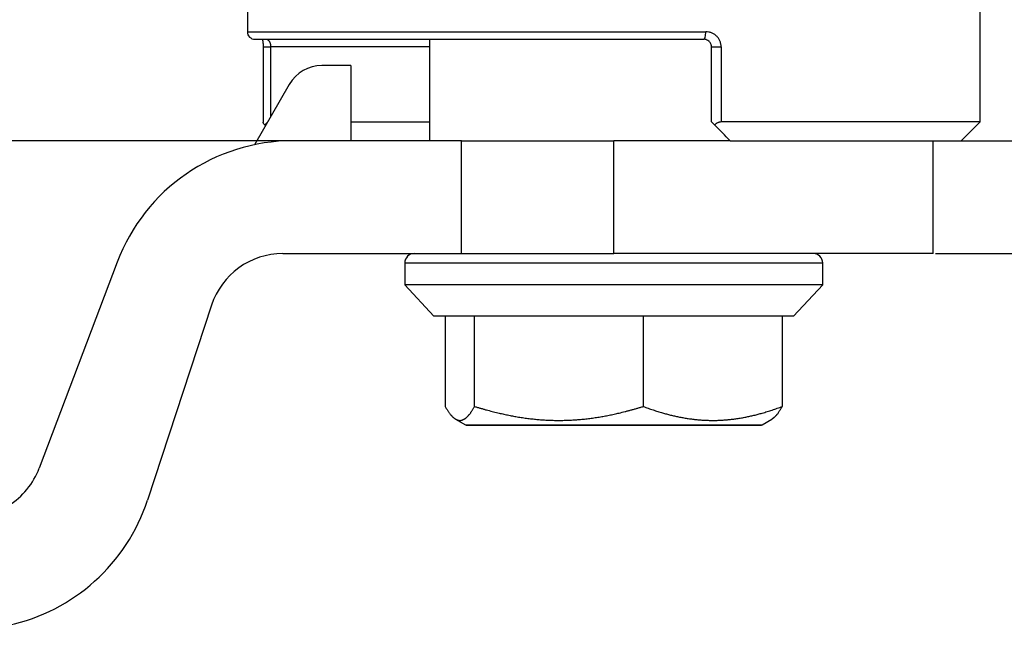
# Model space of a CAD drawing. Header units: inches. Extents: x 174632 to 174866, y 105824 to 105989.
# Tile 4 of 14: x 174694 to 174720, y 105925 to 105941. Entities that reach past the tile are written whole.
import ezdxf

# ---------------------------------------------------------------- set-up
doc = ezdxf.new("R2010")
doc.units = ezdxf.units.IN
doc.layers.add('20', color=7, linetype='Continuous', true_color=0xffffff)
doc.styles.get("Standard").update_dxf_attribs({"font": 'arial.ttf'})
doc.styles.add('标准', font='txt', dxfattribs={"width": 0.667})
doc.dimstyles.get("Standard").update_dxf_attribs({"dimtxt": 0.18, "dimasz": 0.18, "dimexe": 0.18, "dimexo": 0.0625, "dimgap": 0.09, "dimtad": 0, "dimtih": 1, "dimtoh": 1, "dimdec": 4, "dimzin": 0, "dimdsep": 46, "dimtxsty": 'Standard', "dimcen": 0.09, "dimadec": 0, "dimazin": 0, "dimtfac": 1, "dimtdec": 4, "dimtofl": 0, "dimtmove": 0, "dimatfit": 3, "dimfxl": 1, "dimtolj": 1, "dimtzin": 0, "dimarcsym": 0})
doc.dimstyles.new('对齐', dxfattribs={"dimtxt": 3, "dimasz": 2.5, "dimexe": 1.25, "dimexo": 0.625, "dimtad": 1, "dimdsep": 46, "dimtxsty": '标准', "dimcen": 2.5, "dimclrd": 3, "dimclre": 3, "dimclrt": 3, "dimadec": 0, "dimazin": 0, "dimtfac": 1, "dimtmove": 0, "dimatfit": 3, "dimfxl": 1, "dimarcsym": 0})

# ---------------------------------------------------------------- blocks, each defined once
blk = doc.blocks.new('*D13')
at = {"color": 3, "lineweight": -2, "transparency": 16777216}
for p, q in [((174734.831, 105955.712), (174739.342, 105955.712)), ((174738.092, 105953.212), (174738.092, 105940.212)), ((174719.377, 105937.712), (174739.342, 105937.712))]:
    blk.add_line(p, q, dxfattribs=at)
at = {"color": 3, "transparency": 16777216}
for points in [[(174737.675, 105953.212), (174738.508, 105953.212), (174738.092, 105955.712)], [(174737.675, 105940.212), (174738.508, 105940.212), (174738.092, 105937.712)]]:
    blk.add_solid(points, dxfattribs=at)
at = {"layer": 'Defpoints', "color": 0, "transparency": 16777216}
for p in [(174734.206, 105955.712), (174718.752, 105937.712), (174738.092, 105937.712)]:
    blk.add_point(p, dxfattribs=at)
at = {"color": 3, "lineweight": 18, "transparency": 16777216, "insert": (174735.967, 105946.712), "char_height": 3, "attachment_point": 5, "rotation": 90, "style": '标准'}
blk.add_mtext('18', dxfattribs=at)
blk = doc.blocks.new('*D14')
at = {"color": 3, "lineweight": -2, "transparency": 16777216}
for p, q in [((174694.877, 105955.712), (174666.715, 105955.712)), ((174667.965, 105930.212), (174667.965, 105953.212)), ((174665.127, 105927.712), (174669.215, 105927.712))]:
    blk.add_line(p, q, dxfattribs=at)
at = {"color": 3, "transparency": 16777216}
for points in [[(174667.548, 105953.212), (174668.382, 105953.212), (174667.965, 105955.712)], [(174667.548, 105930.212), (174668.382, 105930.212), (174667.965, 105927.712)]]:
    blk.add_solid(points, dxfattribs=at)
at = {"layer": 'Defpoints', "color": 0, "transparency": 16777216}
for p in [(174667.965, 105955.712), (174695.502, 105955.712), (174664.502, 105927.712)]:
    blk.add_point(p, dxfattribs=at)
at = {"color": 3, "lineweight": 18, "transparency": 16777216, "insert": (174665.84, 105941.712), "char_height": 3, "attachment_point": 5, "rotation": 90, "style": '标准'}
blk.add_mtext('H', dxfattribs=at)
blk = doc.blocks.new('*D15')
at = {"color": 3, "lineweight": -2, "transparency": 16777216}
for p, q in [((174701.877, 105937.712), (174680.754, 105937.712)), ((174682.004, 105930.212), (174682.004, 105935.212)), ((174681.961, 105927.712), (174680.754, 105927.712))]:
    blk.add_line(p, q, dxfattribs=at)
at = {"color": 3, "transparency": 16777216}
for points in [[(174681.587, 105935.212), (174682.421, 105935.212), (174682.004, 105937.712)], [(174681.587, 105930.212), (174682.421, 105930.212), (174682.004, 105927.712)]]:
    blk.add_solid(points, dxfattribs=at)
at = {"layer": 'Defpoints', "color": 0, "transparency": 16777216}
for p in [(174682.004, 105937.712), (174702.502, 105937.712), (174682.586, 105927.712)]:
    blk.add_point(p, dxfattribs=at)
at = {"color": 3, "lineweight": 18, "transparency": 16777216, "insert": (174679.879, 105932.712), "char_height": 3, "attachment_point": 5, "rotation": 90, "style": '标准'}
blk.add_mtext('BH', dxfattribs=at)
blk = doc.blocks.new('*D16')
at = {"color": 0, "lineweight": -2, "transparency": 16777216}
for p, q in [((174727.526, 105940.212), (174727.526, 105942.712)), ((174727.526, 105942.712), (174730.026, 105942.712)), ((174718.064, 105937.712), (174727.706, 105937.712)), ((174718.064, 105934.712), (174727.706, 105934.712)), ((174727.526, 105932.212), (174727.526, 105929.712))]:
    blk.add_line(p, q, dxfattribs=at)
at = {"color": 0, "transparency": 16777216}
for points in [[(174727.109, 105940.212), (174727.943, 105940.212), (174727.526, 105937.712)], [(174727.109, 105932.212), (174727.943, 105932.212), (174727.526, 105934.712)]]:
    blk.add_solid(points, dxfattribs=at)
at = {"layer": 'Defpoints', "color": 0, "transparency": 16777216}
for p in [(174718.002, 105937.712), (174727.526, 105937.712), (174718.002, 105934.712)]:
    blk.add_point(p, dxfattribs=at)
at = {"color": 0, "lineweight": 18, "transparency": 16777216, "insert": (174731.098, 105942.712), "char_height": 3, "attachment_point": 5}
blk.add_mtext('\\A1;3', dxfattribs=at)

msp = doc.modelspace()

# ---------------------------------------------------------------- linework, layer by layer
at = {"layer": '20', "color": 7}
for p, q in [((174699.75179, 105942.71174), (174699.75179, 105940.61174)), ((174719.25179, 105938.21174), (174719.25179, 105942.71174)), ((174699.75179, 105940.61174), (174711.95205, 105940.61174)), ((174699.95179, 105940.41174), (174711.90179, 105940.41174)), ((174704.60179, 105940.41182), (174704.60179, 105937.71174)), ((174700.17148, 105940.21174), (174700.17148, 105938.20246)), ((174700.17149, 105940.21174), (174700.37148, 105940.21174)), ((174700.37148, 105940.21174), (174700.37148, 105938.35209)), ((174704.60175, 105940.21174), (174700.37148, 105940.21174)), ((174712.10179, 105938.21174), (174712.10179, 105940.21174)), ((174712.10179, 105940.21174), (174712.36043, 105940.21174)), ((174712.36043, 105940.21174), (174712.36043, 105938.21174)), ((174702.50179, 105939.71174), (174701.73384, 105939.71174)), ((174702.50179, 105939.71174), (174702.50179, 105937.71174)), ((174700.86781, 105939.21174), (174699.94079, 105937.60609)), ((174702.50182, 105938.21174), (174704.60175, 105938.21174)), ((174712.18222, 105938.13131), (174712.10179, 105938.21174)), ((174719.25179, 105938.21174), (174712.36043, 105938.21174)), ((174718.75179, 105937.71174), (174719.25179, 105938.21174)), ((174705.45179, 105937.71174), (174700.96323, 105937.71174)), ((174705.45179, 105937.71174), (174709.50179, 105937.71174)), ((174705.45179, 105934.71174), (174705.45179, 105937.71174)), ((174712.60212, 105937.71174), (174709.50179, 105937.71174)), ((174709.50179, 105934.71174), (174709.50179, 105937.71174)), ((174712.60179, 105937.71174), (174718.75179, 105937.71174)), ((174718.00179, 105934.71174), (174718.00179, 105937.71174)), ((174700.69708, 105934.71174), (174705.45179, 105934.71174)), ((174705.45179, 105934.71174), (174709.50179, 105934.71174)), ((174718.00179, 105934.71174), (174709.50179, 105934.71174)), ((174696.28699, 105934.48171), (174694.21358, 105929.00376)), ((174703.94079, 105934.46274), (174703.94079, 105933.88174)), ((174703.94079, 105934.46274), (174715.06279, 105934.46274)), ((174715.06279, 105933.88174), (174715.06279, 105934.46274)), ((174703.94079, 105933.88174), (174704.71403, 105933.04716)), ((174713.03397, 105933.88174), (174703.94079, 105933.88174)), ((174715.06279, 105933.88174), (174713.03397, 105933.88174)), ((174714.28955, 105933.04716), (174715.06279, 105933.88174)), ((174698.79703, 105933.33609), (174697.09321, 105928.15089)), ((174705.01523, 105933.05174), (174705.01523, 105930.64474)), ((174705.80057, 105930.64474), (174705.80057, 105933.05174)), ((174710.28714, 105933.05174), (174710.28714, 105930.64474)), ((174713.98835, 105933.05174), (174713.98835, 105930.64474)), ((174705.2945, 105930.30716), (174705.55308, 105930.15786)), ((174713.4505, 105930.15786), (174713.70908, 105930.30716)), ((174705.55308, 105930.15786), (174713.4505, 105930.15786))]:
    msp.add_line(p, q, dxfattribs=at)
for centre, radius, start, end in [((174699.95179, 105940.61174), 0.2, 180, 270), ((174701.73384, 105938.71174), 1, 90, 150), ((174700.37148, 105938.01174), 0.2, 118.300222, 143.284906), ((174700.96323, 105932.71174), 5, 90, 159.268238), ((174700.69708, 105932.71174), 2, 90, 161.809752), ((174704.18979, 105934.46274), 0.249, 90, 180), ((174714.81379, 105934.46274), 0.249, 0, 90), ((174705.59458, 105930.22974), 0.083, 240, 270), ((174713.409, 105930.22974), 0.083, 270, 300), ((174692.34308, 105929.71174), 2, 301.719842, 339.268419), ((174692.34308, 105929.71174), 5, 282.140315, 341.809921)]:
    msp.add_arc(centre, radius, start, end, dxfattribs=at)
msp.add_ellipse((174711.90179, 105940.61174), major_axis=(0, 0.2), ratio=0.2513089, start_param=3.14159265, end_param=4.71238898, dxfattribs=at)
for points, degree, knots in [([(174712.36043, 105940.21174), (174712.36043, 105940.22537), (174712.35972, 105940.23892), (174712.35691, 105940.26588), (174712.35479, 105940.27935), (174712.34641, 105940.31911), (174712.33822, 105940.34455), (174712.32223, 105940.38119), (174712.31628, 105940.39314), (174712.30311, 105940.41654), (174712.29592, 105940.42791), (174712.27301, 105940.46046), (174712.2558, 105940.48037), (174712.22717, 105940.50764), (174712.2171, 105940.51633), (174712.19626, 105940.53261), (174712.18554, 105940.54017), (174712.15249, 105940.5612), (174712.1293, 105940.57302), (174712.09274, 105940.58748), (174712.08024, 105940.59174), (174712.05516, 105940.599), (174712.04252, 105940.60201), (174712.00428, 105940.60927), (174711.97838, 105940.61174), (174711.95205, 105940.61174)], 3, [0, 0, 0, 0, 0.0625, 0.0625, 0.125, 0.125, 0.25, 0.25, 0.3125, 0.3125, 0.375, 0.375, 0.5, 0.5, 0.5625, 0.5625, 0.625, 0.625, 0.75, 0.75, 0.8125, 0.8125, 0.875, 0.875, 1, 1, 1, 1]), ([(174700.15116, 105940.41244), (174700.15317, 105940.40372), (174700.15781, 105940.38129), (174700.16419, 105940.34014), (174700.16907, 105940.28957), (174700.17142, 105940.24568), (174700.17128, 105940.21959), (174700.17114, 105940.21175)], 3, [0, 0, 0, 0, 0.17183866, 0.40856227, 0.6509601, 0.89578094, 1, 1, 1, 1]), ([(174700.25828, 105940.41174), (174700.26481, 105940.41174), (174700.27136, 105940.41057), (174700.2845, 105940.40593), (174700.2911, 105940.40244), (174700.30394, 105940.39332), (174700.31022, 105940.38768), (174700.3194, 105940.3775), (174700.32242, 105940.37381), (174700.32825, 105940.36598), (174700.33391, 105940.35765), (174700.3392, 105940.34832), (174700.34429, 105940.33845), (174700.34675, 105940.33321), (174700.35367, 105940.31691), (174700.35768, 105940.30528), (174700.36269, 105940.2866), (174700.3642, 105940.28014), (174700.36682, 105940.26689), (174700.36791, 105940.26019), (174700.37056, 105940.23984), (174700.37148, 105940.22596), (174700.37148, 105940.21174)], 3, [0, 0, 0, 0, 0.125, 0.125, 0.25, 0.25, 0.375, 0.375, 0.4375, 0.4375, 0.5, 0.5625, 0.5625, 0.625, 0.625, 0.75, 0.75, 0.8125, 0.8125, 0.875, 0.875, 1, 1, 1, 1]), ([(174712.10179, 105940.21174), (174712.10179, 105940.21886), (174712.10141, 105940.22592), (174712.09991, 105940.23996), (174712.09879, 105940.24698), (174712.09436, 105940.26754), (174712.09006, 105940.28057), (174712.07902, 105940.30541), (174712.07217, 105940.31731), (174712.05676, 105940.33886), (174712.04817, 105940.34864), (174712.03401, 105940.36194), (174712.02905, 105940.36616), (174712.0189, 105940.374), (174712.01369, 105940.37763), (174711.99767, 105940.38772), (174711.98649, 105940.39336), (174711.96896, 105940.40023), (174711.963, 105940.40225), (174711.95102, 105940.40569), (174711.94499, 105940.40712), (174711.92673, 105940.41057), (174711.91436, 105940.41174), (174711.90179, 105940.41174)], 3, [0, 0, 0, 0, 0.0625, 0.0625, 0.125, 0.125, 0.25, 0.25, 0.375, 0.375, 0.5, 0.5, 0.5625, 0.5625, 0.625, 0.625, 0.75, 0.75, 0.8125, 0.8125, 0.875, 0.875, 1, 1, 1, 1]), ([(174700.21116, 105938.13131), (174700.20301, 105938.14217), (174700.19583, 105938.15239), (174700.18679, 105938.16657), (174700.18406, 105938.17111), (174700.17929, 105938.17974), (174700.17727, 105938.18378), (174700.17408, 105938.19118), (174700.17291, 105938.19454), (174700.17174, 105938.19956), (174700.17149, 105938.20142), (174700.17148, 105938.20306)], 3, [0, 0, 0, 0, 0.35215518, 0.35215518, 0.52823277, 0.52823277, 0.70431036, 0.70431036, 0.88038795, 0.88038795, 1, 1, 1, 1]), ([(174712.36043, 105938.21174), (174712.34366, 105938.21174), (174712.32679, 105938.20952), (174712.30136, 105938.20318), (174712.29304, 105938.20059), (174712.27684, 105938.19465), (174712.26894, 105938.19128), (174712.25349, 105938.18383), (174712.24603, 105938.17978), (174712.23179, 105938.17124), (174712.22496, 105938.16673), (174712.20527, 105938.15255), (174712.19316, 105938.14218), (174712.18222, 105938.13131)], 3, [0, 0, 0, 0, 0.25, 0.25, 0.375, 0.375, 0.5, 0.5, 0.625, 0.625, 0.75, 0.75, 1, 1, 1, 1]), ([(174704.70979, 105933.05174), (174704.70977, 105933.05174), (174704.71188, 105933.05174), (174704.72735, 105933.05174), (174704.75353, 105933.05174), (174704.79442, 105933.05174)], 3, [0, 0, 0, 0, 0.27402661, 0.27402661, 1, 1, 1, 1]), ([(174704.79442, 105933.05174), (174704.83178, 105933.05174), (174704.88142, 105933.05174), (174705.00447, 105933.05174), (174705.07788, 105933.05174), (174705.24733, 105933.05174), (174705.34337, 105933.05174), (174705.55658, 105933.05174), (174705.67375, 105933.05174), (174705.80057, 105933.05174)], 3, [0, 0, 0, 0, 0.25, 0.25, 0.5, 0.5, 0.75, 0.75, 1, 1, 1, 1]), ([(174705.80057, 105933.05174), (174705.93338, 105933.05174), (174706.07677, 105933.05174), (174706.38228, 105933.05174), (174706.54439, 105933.05174), (174706.88455, 105933.05174), (174707.0626, 105933.05174), (174707.4316, 105933.05174), (174707.62255, 105933.05174), (174708.01407, 105933.05174), (174708.21465, 105933.05174), (174708.622, 105933.05174), (174708.82878, 105933.05174), (174709.24499, 105933.05174), (174709.45442, 105933.05174), (174709.87236, 105933.05174), (174710.08087, 105933.05174), (174710.28714, 105933.05174)], 3, [0, 0, 0, 0, 0.125, 0.125, 0.25, 0.25, 0.375, 0.375, 0.5, 0.5, 0.625, 0.625, 0.75, 0.75, 0.875, 0.875, 1, 1, 1, 1]), ([(174710.28714, 105933.05174), (174710.4934, 105933.05174), (174710.69742, 105933.05174), (174711.09747, 105933.05174), (174711.2935, 105933.05174), (174711.67424, 105933.05174), (174711.85893, 105933.05174), (174712.21383, 105933.05174), (174712.38403, 105933.05174), (174712.70702, 105933.05174), (174712.85981, 105933.05174), (174713.14537, 105933.05174), (174713.27814, 105933.05174), (174713.52138, 105933.05174), (174713.63185, 105933.05174), (174713.82861, 105933.05174), (174713.9149, 105933.05174), (174713.98835, 105933.05174)], 3, [0, 0, 0, 0, 0.125, 0.125, 0.25, 0.25, 0.375, 0.375, 0.5, 0.5, 0.625, 0.625, 0.75, 0.75, 0.875, 0.875, 1, 1, 1, 1]), ([(174713.98835, 105933.05174), (174714.06512, 105933.05174), (174714.12787, 105933.05174), (174714.22417, 105933.05174), (174714.25771, 105933.05174), (174714.28803, 105933.05174), (174714.29385, 105933.05174), (174714.29379, 105933.05174)], 3, [0, 0, 0, 0, 0.38062213, 0.38062213, 0.76124426, 0.76124426, 1, 1, 1, 1]), ([(174705.01523, 105930.64474), (174705.12365, 105930.45376), (174705.22117, 105930.36275), (174705.32433, 105930.26647), (174705.42395, 105930.27475)], 2, [0, 0, 0, 0.5, 0.5, 1, 1, 1]), ([(174705.42395, 105930.27475), (174705.51503, 105930.28232), (174705.61105, 105930.37868), (174705.70049, 105930.46845), (174705.80057, 105930.64474)], 2, [0, 0, 0, 0.5, 0.5, 1, 1, 1]), ([(174705.80057, 105930.64474), (174706.38797, 105930.46363), (174706.9211, 105930.37206), (174707.48484, 105930.27523), (174708.57853, 105930.27279), (174709.14726, 105930.36878), (174709.68821, 105930.46008), (174710.28714, 105930.64474)], 2, [0, 0, 0, 0.25, 0.25, 0.5, 0.75, 0.75, 1, 1, 1]), ([(174710.28714, 105930.64474), (174710.77171, 105930.46363), (174711.21152, 105930.37206), (174711.67658, 105930.27523), (174712.57883, 105930.27279), (174713.048, 105930.36878), (174713.49426, 105930.46008), (174713.98835, 105930.64474)], 2, [0, 0, 0, 0.25, 0.25, 0.5, 0.75, 0.75, 1, 1, 1]), ([(174713.98835, 105930.64474), (174713.87993, 105930.45376), (174713.78241, 105930.36275), (174713.74532, 105930.32813), (174713.70869, 105930.30703)], 2, [0, 0, 0, 0.73554703, 0.73554703, 1, 1, 1]), ([(174705.59459, 105930.14674), (174705.59456, 105930.14674), (174705.59648, 105930.14674), (174705.60983, 105930.14674), (174705.63098, 105930.14674), (174705.66359, 105930.14674)], 3, [0, 0, 0, 0, 0.29027625, 0.29027625, 1, 1, 1, 1]), ([(174705.66359, 105930.14674), (174705.71145, 105930.14674), (174705.78404, 105930.14674), (174705.97592, 105930.14674), (174706.0952, 105930.14674), (174706.37589, 105930.14674), (174706.53728, 105930.14674), (174706.89598, 105930.14674), (174707.09328, 105930.14674), (174707.51622, 105930.14674), (174707.74184, 105930.14674), (174708.21276, 105930.14674), (174708.45804, 105930.14674), (174708.95883, 105930.14674), (174709.21434, 105930.14674), (174709.72578, 105930.14674), (174709.98169, 105930.14674), (174710.48411, 105930.14674), (174710.7306, 105930.14674), (174711.20469, 105930.14674), (174711.43229, 105930.14674), (174711.85984, 105930.14674), (174712.05978, 105930.14674), (174712.42436, 105930.14674), (174712.58898, 105930.14674), (174712.87657, 105930.14674), (174712.99954, 105930.14674), (174713.19909, 105930.14674), (174713.27568, 105930.14674), (174713.37953, 105930.14674), (174713.40679, 105930.14674), (174713.40895, 105930.14674), (174713.40899, 105930.14674), (174713.40899, 105930.14674)], 3, [0, 0, 0, 0, 0.06649019, 0.06649019, 0.13298038, 0.13298038, 0.19947057, 0.19947057, 0.26596076, 0.26596076, 0.33245095, 0.33245095, 0.39894114, 0.39894114, 0.46543133, 0.46543133, 0.53192152, 0.53192152, 0.59841171, 0.59841171, 0.6649019, 0.6649019, 0.73139209, 0.73139209, 0.79788228, 0.79788228, 0.86437246, 0.86437246, 0.93086265, 0.93086265, 0.99735284, 0.99735284, 1, 1, 1, 1])]:
    msp.add_open_spline(points, degree=degree, knots=knots, dxfattribs=at)
for points in [[(174700.23402, 105938.11414), (174700.22639, 105938.11986), (174700.21877, 105938.12558), (174700.21116, 105938.13131)], [(174712.60179, 105937.71174), (174712.46413, 105937.8494), (174712.3242, 105937.98933), (174712.18222, 105938.13131)]]:
    msp.add_open_spline(points, degree=3, dxfattribs=at)

# ---------------------------------------------------------------- dimensions: what is measured, and where the dimension line sits
at = {"color": 3, "lineweight": 18}
for base, p1, p2, text, picture, middle in [((174667.96492, 105955.71174), (174664.50179, 105927.71174), (174695.50179, 105955.71174), 'H', '*D14', (174665.83992, 105941.71174)), ((174682.00392, 105937.71174), (174682.58568, 105927.71174), (174702.50179, 105937.71174), 'BH', '*D15', (174679.87892, 105932.71174))]:
    dim = msp.add_linear_dim(base=base, p1=p1, p2=p2, angle=90, text=text, dimstyle='对齐', dxfattribs=at)
    dim.commit()
    dim.dimension.update_dxf_attribs({"geometry": picture, "text_midpoint": middle})
dim = msp.add_linear_dim(base=(174738.09173, 105937.71174), p1=(174734.20593, 105955.71174), p2=(174718.75179, 105937.71174), angle=90, dimstyle='对齐', dxfattribs=at)
dim.commit()
dim.dimension.update_dxf_attribs({"geometry": '*D13', "text_midpoint": (174735.96673, 105946.71174)})
dim = msp.add_linear_dim(base=(174727.52595, 105937.71174), p1=(174718.00179, 105934.71174), p2=(174718.00179, 105937.71174), angle=90, dimstyle='Standard', override={"dimtxt": 3, "dimasz": 2.5, "dimdec": 0}, dxfattribs=at)
dim.commit()
dim.dimension.update_dxf_attribs({"geometry": '*D16', "text_midpoint": (174731.09822, 105942.71174)})

doc.saveas('drawing.dxf')
